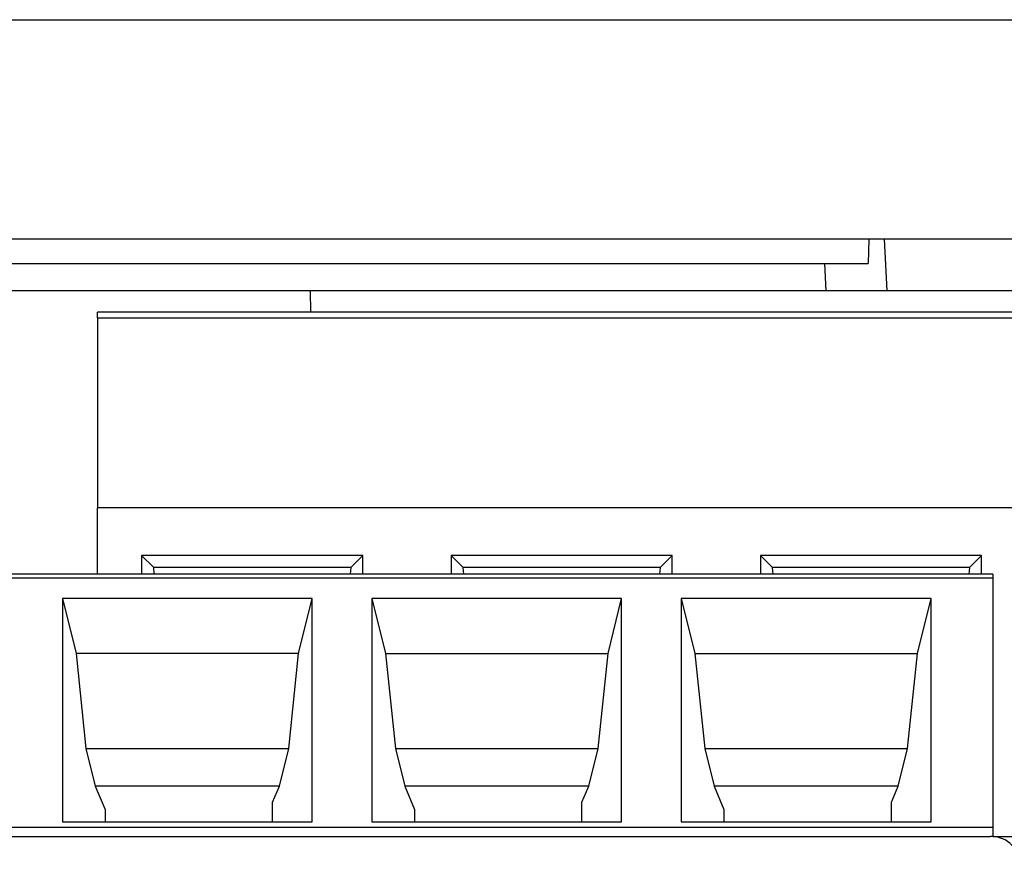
# Model space of a CAD drawing. Header units: inches. Extents: x -22 to 93, y -202 to -47.
# Tile 9 of 10: x 51 to 67, y -61 to -47. Entities that reach past the tile are written whole.
import ezdxf

# ---------------------------------------------------------------- set-up
doc = ezdxf.new("R2010")
doc.units = ezdxf.units.IN
doc.header["$MEASUREMENT"] = 0

# ---------------------------------------------------------------- blocks, each defined once
blk = doc.blocks.new('block 48')
at = {"color": 7, "lineweight": 25}
blk.add_lwpolyline([(66.601, -56.394), (19.881, -56.394)], dxfattribs=at)
blk = doc.blocks.new('block 50')
at = {"color": 7, "lineweight": 25}
blk.add_lwpolyline([(86.876, -52.094), (51.902, -52.094)], dxfattribs=at)
blk = doc.blocks.new('block 886')
at = {"color": 7, "lineweight": 25}
blk.add_lwpolyline([(36.417, -60.694), (66.566, -60.694)], dxfattribs=at)
blk = doc.blocks.new('block 887')
at = {"color": 7, "lineweight": 25}
blk.add_open_spline([(67.066, -61.186), (67.061, -60.913), (66.839, -60.694), (66.566, -60.694)], degree=3, dxfattribs=at)
blk = doc.blocks.new('block 974')
at = {"color": 7, "lineweight": 25}
blk.add_lwpolyline([(66.601, -60.548), (66.601, -60.694)], dxfattribs=at)
blk = doc.blocks.new('block 1013')
at = {"color": 7, "lineweight": 25}
blk.add_lwpolyline([(60.507, -56.794), (56.407, -56.794)], dxfattribs=at)
blk = doc.blocks.new('block 1014')
at = {"color": 7, "lineweight": 25}
blk.add_lwpolyline([(56.407, -56.794), (56.407, -60.457)], dxfattribs=at)
blk = doc.blocks.new('block 1015')
at = {"color": 7, "lineweight": 25}
blk.add_lwpolyline([(56.407, -60.457), (60.507, -60.457)], dxfattribs=at)
blk = doc.blocks.new('block 1016')
at = {"color": 7, "lineweight": 25}
blk.add_lwpolyline([(60.507, -60.457), (60.507, -56.794)], dxfattribs=at)
blk = doc.blocks.new('block 1017')
at = {"color": 7, "lineweight": 25}
blk.add_lwpolyline([(55.427, -56.794), (51.327, -56.794)], dxfattribs=at)
blk = doc.blocks.new('block 1018')
at = {"color": 7, "lineweight": 25}
blk.add_lwpolyline([(51.327, -56.794), (51.327, -60.457)], dxfattribs=at)
blk = doc.blocks.new('block 1019')
at = {"color": 7, "lineweight": 25}
blk.add_lwpolyline([(51.327, -60.457), (55.427, -60.457)], dxfattribs=at)
blk = doc.blocks.new('block 1020')
at = {"color": 7, "lineweight": 25}
blk.add_lwpolyline([(55.427, -60.457), (55.427, -56.794)], dxfattribs=at)
blk = doc.blocks.new('block 1048')
at = {"color": 7, "lineweight": 25}
blk.add_lwpolyline([(65.587, -56.794), (61.487, -56.794)], dxfattribs=at)
blk = doc.blocks.new('block 1049')
at = {"color": 7, "lineweight": 25}
blk.add_lwpolyline([(61.487, -56.794), (61.487, -60.457)], dxfattribs=at)
blk = doc.blocks.new('block 1050')
at = {"color": 7, "lineweight": 25}
blk.add_lwpolyline([(61.487, -60.457), (65.587, -60.457)], dxfattribs=at)
blk = doc.blocks.new('block 1051')
at = {"color": 7, "lineweight": 25}
blk.add_lwpolyline([(65.587, -60.457), (65.587, -56.794)], dxfattribs=at)
blk = doc.blocks.new('block 1052')
at = {"color": 7, "lineweight": 25}
blk.add_lwpolyline([(19.881, -56.453), (66.601, -56.453)], dxfattribs=at)
blk = doc.blocks.new('block 1053')
at = {"color": 7, "lineweight": 25}
blk.add_lwpolyline([(66.601, -56.453), (66.601, -60.548)], dxfattribs=at)
blk = doc.blocks.new('block 1117')
at = {"color": 7, "lineweight": 25}
blk.add_lwpolyline([(52.026, -60.254), (52.026, -60.457)], dxfattribs=at)
blk = doc.blocks.new('block 1118')
at = {"color": 7, "lineweight": 25}
blk.add_lwpolyline([(51.327, -56.794), (51.549, -57.694)], dxfattribs=at)
blk = doc.blocks.new('block 1119')
at = {"color": 7, "lineweight": 25}
blk.add_lwpolyline([(51.549, -57.694), (51.712, -59.253)], dxfattribs=at)
blk = doc.blocks.new('block 1120')
at = {"color": 7, "lineweight": 25}
blk.add_lwpolyline([(51.712, -59.253), (51.865, -59.871)], dxfattribs=at)
blk = doc.blocks.new('block 1121')
at = {"color": 7, "lineweight": 25}
blk.add_lwpolyline([(51.865, -59.871), (52.026, -60.254)], dxfattribs=at)
blk = doc.blocks.new('block 1122')
at = {"color": 7, "lineweight": 25}
blk.add_lwpolyline([(54.777, -60.457), (54.777, -60.135)], dxfattribs=at)
blk = doc.blocks.new('block 1123')
at = {"color": 7, "lineweight": 25}
blk.add_lwpolyline([(54.777, -60.135), (54.888, -59.871)], dxfattribs=at)
blk = doc.blocks.new('block 1124')
at = {"color": 7, "lineweight": 25}
blk.add_lwpolyline([(54.888, -59.871), (55.041, -59.253)], dxfattribs=at)
blk = doc.blocks.new('block 1125')
at = {"color": 7, "lineweight": 25}
blk.add_lwpolyline([(55.041, -59.253), (55.204, -57.694)], dxfattribs=at)
blk = doc.blocks.new('block 1126')
at = {"color": 7, "lineweight": 25}
blk.add_lwpolyline([(55.204, -57.694), (55.427, -56.794)], dxfattribs=at)
blk = doc.blocks.new('block 1127')
at = {"color": 7, "lineweight": 25}
blk.add_lwpolyline([(57.107, -60.254), (57.107, -60.457)], dxfattribs=at)
blk = doc.blocks.new('block 1128')
at = {"color": 7, "lineweight": 25}
blk.add_lwpolyline([(56.407, -56.794), (56.629, -57.694)], dxfattribs=at)
blk = doc.blocks.new('block 1129')
at = {"color": 7, "lineweight": 25}
blk.add_lwpolyline([(56.629, -57.694), (56.792, -59.253)], dxfattribs=at)
blk = doc.blocks.new('block 1130')
at = {"color": 7, "lineweight": 25}
blk.add_lwpolyline([(56.792, -59.253), (56.945, -59.871)], dxfattribs=at)
blk = doc.blocks.new('block 1131')
at = {"color": 7, "lineweight": 25}
blk.add_lwpolyline([(56.945, -59.871), (57.107, -60.254)], dxfattribs=at)
blk = doc.blocks.new('block 1132')
at = {"color": 7, "lineweight": 25}
blk.add_lwpolyline([(59.856, -60.457), (59.856, -60.135)], dxfattribs=at)
blk = doc.blocks.new('block 1133')
at = {"color": 7, "lineweight": 25}
blk.add_lwpolyline([(59.856, -60.135), (59.968, -59.871)], dxfattribs=at)
blk = doc.blocks.new('block 1134')
at = {"color": 7, "lineweight": 25}
blk.add_lwpolyline([(59.968, -59.871), (60.121, -59.253)], dxfattribs=at)
blk = doc.blocks.new('block 1135')
at = {"color": 7, "lineweight": 25}
blk.add_lwpolyline([(60.121, -59.253), (60.284, -57.694)], dxfattribs=at)
blk = doc.blocks.new('block 1136')
at = {"color": 7, "lineweight": 25}
blk.add_lwpolyline([(60.284, -57.694), (60.507, -56.794)], dxfattribs=at)
blk = doc.blocks.new('block 1137')
at = {"color": 7, "lineweight": 25}
blk.add_lwpolyline([(62.187, -60.254), (62.187, -60.457)], dxfattribs=at)
blk = doc.blocks.new('block 1138')
at = {"color": 7, "lineweight": 25}
blk.add_lwpolyline([(61.487, -56.794), (61.709, -57.694)], dxfattribs=at)
blk = doc.blocks.new('block 1139')
at = {"color": 7, "lineweight": 25}
blk.add_lwpolyline([(61.709, -57.694), (61.872, -59.253)], dxfattribs=at)
blk = doc.blocks.new('block 1140')
at = {"color": 7, "lineweight": 25}
blk.add_lwpolyline([(61.872, -59.253), (62.025, -59.871)], dxfattribs=at)
blk = doc.blocks.new('block 1141')
at = {"color": 7, "lineweight": 25}
blk.add_lwpolyline([(62.025, -59.871), (62.187, -60.254)], dxfattribs=at)
blk = doc.blocks.new('block 1142')
at = {"color": 7, "lineweight": 25}
blk.add_lwpolyline([(64.937, -60.457), (64.937, -60.135)], dxfattribs=at)
blk = doc.blocks.new('block 1143')
at = {"color": 7, "lineweight": 25}
blk.add_lwpolyline([(64.937, -60.135), (65.048, -59.871)], dxfattribs=at)
blk = doc.blocks.new('block 1144')
at = {"color": 7, "lineweight": 25}
blk.add_lwpolyline([(65.048, -59.871), (65.201, -59.253)], dxfattribs=at)
blk = doc.blocks.new('block 1145')
at = {"color": 7, "lineweight": 25}
blk.add_lwpolyline([(65.201, -59.253), (65.364, -57.694)], dxfattribs=at)
blk = doc.blocks.new('block 1146')
at = {"color": 7, "lineweight": 25}
blk.add_lwpolyline([(65.364, -57.694), (65.587, -56.794)], dxfattribs=at)
blk = doc.blocks.new('block 1181')
at = {"color": 7, "lineweight": 25}
blk.add_lwpolyline([(51.712, -59.253), (55.041, -59.253)], dxfattribs=at)
blk = doc.blocks.new('block 1182')
at = {"color": 7, "lineweight": 25}
blk.add_lwpolyline([(54.888, -59.871), (51.865, -59.871)], dxfattribs=at)
blk = doc.blocks.new('block 1183')
at = {"color": 7, "lineweight": 25}
blk.add_lwpolyline([(55.204, -57.694), (51.549, -57.694)], dxfattribs=at)
blk = doc.blocks.new('block 1184')
at = {"color": 7, "lineweight": 25}
blk.add_lwpolyline([(56.792, -59.253), (60.121, -59.253)], dxfattribs=at)
blk = doc.blocks.new('block 1185')
at = {"color": 7, "lineweight": 25}
blk.add_lwpolyline([(59.968, -59.871), (56.945, -59.871)], dxfattribs=at)
blk = doc.blocks.new('block 1186')
at = {"color": 7, "lineweight": 25}
blk.add_lwpolyline([(56.629, -57.694), (60.284, -57.694)], dxfattribs=at)
blk = doc.blocks.new('block 1187')
at = {"color": 7, "lineweight": 25}
blk.add_lwpolyline([(65.048, -59.871), (62.025, -59.871)], dxfattribs=at)
blk = doc.blocks.new('block 1188')
at = {"color": 7, "lineweight": 25}
blk.add_lwpolyline([(61.872, -59.253), (65.201, -59.253)], dxfattribs=at)
blk = doc.blocks.new('block 1189')
at = {"color": 7, "lineweight": 25}
blk.add_lwpolyline([(61.709, -57.694), (65.364, -57.694)], dxfattribs=at)
blk = doc.blocks.new('block 1215')
at = {"color": 7, "lineweight": 25}
blk.add_lwpolyline([(66.601, -56.394), (66.601, -56.453)], dxfattribs=at)
blk = doc.blocks.new('block 1231')
at = {"color": 7, "lineweight": 25}
blk.add_lwpolyline([(66.601, -60.694), (67.392, -60.694)], dxfattribs=at)
blk = doc.blocks.new('block 1262')
at = {"color": 7, "lineweight": 25}
blk.add_lwpolyline([(66.417, -56.084), (62.786, -56.084)], dxfattribs=at)
blk = doc.blocks.new('block 1263')
at = {"color": 7, "lineweight": 25}
blk.add_lwpolyline([(62.786, -56.084), (62.786, -56.394)], dxfattribs=at)
blk = doc.blocks.new('block 1264')
at = {"color": 7, "lineweight": 25}
blk.add_lwpolyline([(66.417, -56.394), (66.417, -56.084)], dxfattribs=at)
blk = doc.blocks.new('block 1265')
at = {"color": 7, "lineweight": 25}
blk.add_lwpolyline([(61.337, -56.084), (57.706, -56.084)], dxfattribs=at)
blk = doc.blocks.new('block 1266')
at = {"color": 7, "lineweight": 25}
blk.add_lwpolyline([(57.706, -56.084), (57.706, -56.394)], dxfattribs=at)
blk = doc.blocks.new('block 1267')
at = {"color": 7, "lineweight": 25}
blk.add_lwpolyline([(61.337, -56.394), (61.337, -56.084)], dxfattribs=at)
blk = doc.blocks.new('block 1268')
at = {"color": 7, "lineweight": 25}
blk.add_lwpolyline([(56.257, -56.084), (52.626, -56.084)], dxfattribs=at)
blk = doc.blocks.new('block 1269')
at = {"color": 7, "lineweight": 25}
blk.add_lwpolyline([(52.626, -56.084), (52.626, -56.394)], dxfattribs=at)
blk = doc.blocks.new('block 1270')
at = {"color": 7, "lineweight": 25}
blk.add_lwpolyline([(56.257, -56.394), (56.257, -56.084)], dxfattribs=at)
blk = doc.blocks.new('block 1272')
at = {"color": 7, "lineweight": 25}
blk.add_lwpolyline([(69.764, -55.306), (51.902, -55.306)], dxfattribs=at)
blk = doc.blocks.new('block 1273')
at = {"color": 7, "lineweight": 25}
blk.add_lwpolyline([(51.902, -56.394), (51.902, -55.306)], dxfattribs=at)
blk = doc.blocks.new('block 1294')
at = {"color": 7, "lineweight": 25}
blk.add_lwpolyline([(52.626, -56.084), (52.824, -56.281)], dxfattribs=at)
blk = doc.blocks.new('block 1295')
at = {"color": 7, "lineweight": 25}
blk.add_lwpolyline([(52.834, -56.394), (52.824, -56.281)], dxfattribs=at)
blk = doc.blocks.new('block 1296')
at = {"color": 7, "lineweight": 25}
blk.add_lwpolyline([(56.059, -56.281), (56.049, -56.394)], dxfattribs=at)
blk = doc.blocks.new('block 1297')
at = {"color": 7, "lineweight": 25}
blk.add_lwpolyline([(56.059, -56.281), (56.257, -56.084)], dxfattribs=at)
blk = doc.blocks.new('block 1298')
at = {"color": 7, "lineweight": 25}
blk.add_lwpolyline([(57.706, -56.084), (57.904, -56.281)], dxfattribs=at)
blk = doc.blocks.new('block 1299')
at = {"color": 7, "lineweight": 25}
blk.add_lwpolyline([(57.914, -56.394), (57.904, -56.281)], dxfattribs=at)
blk = doc.blocks.new('block 1300')
at = {"color": 7, "lineweight": 25}
blk.add_lwpolyline([(61.139, -56.281), (61.129, -56.394)], dxfattribs=at)
blk = doc.blocks.new('block 1301')
at = {"color": 7, "lineweight": 25}
blk.add_lwpolyline([(61.139, -56.281), (61.337, -56.084)], dxfattribs=at)
blk = doc.blocks.new('block 1302')
at = {"color": 7, "lineweight": 25}
blk.add_lwpolyline([(62.786, -56.084), (62.984, -56.281)], dxfattribs=at)
blk = doc.blocks.new('block 1303')
at = {"color": 7, "lineweight": 25}
blk.add_lwpolyline([(62.994, -56.394), (62.984, -56.281)], dxfattribs=at)
blk = doc.blocks.new('block 1304')
at = {"color": 7, "lineweight": 25}
blk.add_lwpolyline([(66.219, -56.281), (66.209, -56.394)], dxfattribs=at)
blk = doc.blocks.new('block 1305')
at = {"color": 7, "lineweight": 25}
blk.add_lwpolyline([(66.219, -56.281), (66.417, -56.084)], dxfattribs=at)
blk = doc.blocks.new('block 1317')
at = {"color": 7, "lineweight": 25}
blk.add_lwpolyline([(56.059, -56.281), (52.824, -56.281)], dxfattribs=at)
blk = doc.blocks.new('block 1318')
at = {"color": 7, "lineweight": 25}
blk.add_lwpolyline([(61.139, -56.281), (57.904, -56.281)], dxfattribs=at)
blk = doc.blocks.new('block 1319')
at = {"color": 7, "lineweight": 25}
blk.add_lwpolyline([(66.219, -56.281), (62.984, -56.281)], dxfattribs=at)
blk = doc.blocks.new('block 1327')
at = {"color": 7, "lineweight": 25}
blk.add_lwpolyline([(51.902, -52.188), (51.902, -55.306)], dxfattribs=at)
blk = doc.blocks.new('block 1335')
at = {"color": 7, "lineweight": 25}
blk.add_lwpolyline([(51.902, -52.188), (51.902, -52.094)], dxfattribs=at)
blk = doc.blocks.new('block 1338')
at = {"color": 7, "lineweight": 25}
blk.add_lwpolyline([(55.391, -51.744), (55.398, -52.094)], dxfattribs=at)
blk = doc.blocks.new('block 1339')
at = {"color": 7, "lineweight": 25}
blk.add_lwpolyline([(71.923, -51.744), (55.391, -51.744)], dxfattribs=at)
blk = doc.blocks.new('block 1349')
at = {"color": 7, "lineweight": 25}
blk.add_lwpolyline([(55.391, -51.744), (39.392, -51.744)], dxfattribs=at)
blk = doc.blocks.new('block 1350')
at = {"color": 7, "lineweight": 25}
blk.add_lwpolyline([(64.816, -50.894), (64.86, -51.744)], dxfattribs=at)
blk = doc.blocks.new('block 1386')
at = {"color": 7, "lineweight": 25}
blk.add_lwpolyline([(12.892, -47.294), (92.891, -47.294)], dxfattribs=at)
blk = doc.blocks.new('block 1388')
at = {"color": 7, "lineweight": 25}
blk.add_lwpolyline([(92.891, -50.894), (12.892, -50.894)], dxfattribs=at)
blk = doc.blocks.new('block 1397')
at = {"color": 7, "lineweight": 25}
blk.add_lwpolyline([(64.564, -50.894), (64.557, -51.294)], dxfattribs=at)
blk = doc.blocks.new('block 1398')
at = {"color": 7, "lineweight": 25}
blk.add_lwpolyline([(29.927, -51.294), (64.557, -51.294)], dxfattribs=at)
blk = doc.blocks.new('block 1429')
at = {"color": 253, "lineweight": 25}
blk.add_lwpolyline([(66.601, -60.548), (34.281, -60.548)], dxfattribs=at)
blk = doc.blocks.new('block 1435')
at = {"color": 253, "lineweight": 25}
blk.add_lwpolyline([(51.902, -52.188), (86.874, -52.188)], dxfattribs=at)
blk = doc.blocks.new('block 1436')
at = {"color": 253, "lineweight": 25}
blk.add_lwpolyline([(63.838, -51.294), (63.861, -51.744)], dxfattribs=at)

msp = doc.modelspace()

# ---------------------------------------------------------------- block references
for name in ['block 1386', 'block 1388', 'block 1397', 'block 1350', 'block 1398', 'block 1436', 'block 1349', 'block 1338', 'block 1339', 'block 50', 'block 1335', 'block 1327', 'block 1435', 'block 1272', 'block 1273', 'block 1268', 'block 1269', 'block 1294', 'block 1297', 'block 1270', 'block 1265', 'block 1266', 'block 1298', 'block 1301', 'block 1267', 'block 1262', 'block 1263', 'block 1302', 'block 1305', 'block 1264', 'block 48', 'block 1295', 'block 1317', 'block 1296', 'block 1299', 'block 1318', 'block 1300', 'block 1303', 'block 1319', 'block 1304', 'block 1215', 'block 1052', 'block 1053', 'block 1017', 'block 1018', 'block 1118', 'block 1126', 'block 1020', 'block 1013', 'block 1014', 'block 1128', 'block 1136', 'block 1016', 'block 1048', 'block 1049', 'block 1138', 'block 1146', 'block 1051', 'block 1119', 'block 1183', 'block 1125', 'block 1129', 'block 1186', 'block 1135', 'block 1139', 'block 1189', 'block 1145', 'block 1120', 'block 1181', 'block 1124', 'block 1130', 'block 1184', 'block 1134', 'block 1140', 'block 1188', 'block 1144', 'block 1121', 'block 1182', 'block 1123', 'block 1131', 'block 1185', 'block 1133', 'block 1141', 'block 1187', 'block 1143', 'block 1122', 'block 1132', 'block 1142', 'block 1117', 'block 1127', 'block 1137', 'block 1019', 'block 1015', 'block 1050', 'block 1429', 'block 974', 'block 886', 'block 887', 'block 1231']:
    msp.add_blockref(name, (0, 0))

doc.saveas('drawing.dxf')
